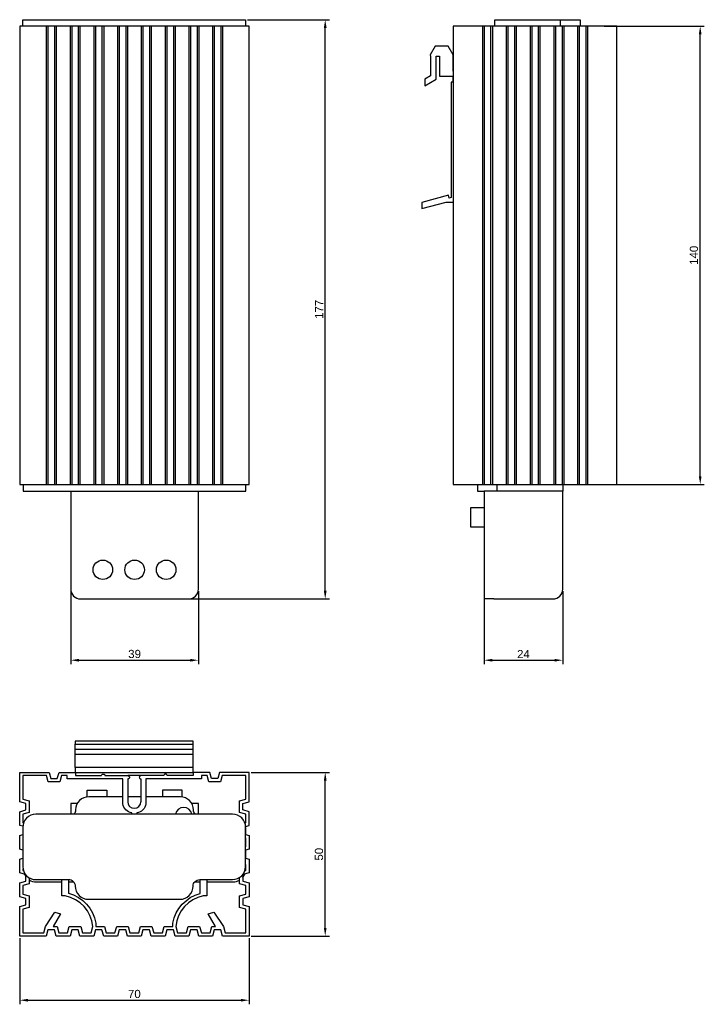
# Model space of a CAD drawing. Header units: millimetres. Extents: x 24 to 233, y 5 to 306.
import ezdxf

# ---------------------------------------------------------------- set-up
doc = ezdxf.new("R2010")
doc.units = ezdxf.units.MM
doc.layers.add('PDF_Geometry', color=7, linetype='Continuous')
doc.styles.get("Standard").update_dxf_attribs({"font": 'arial.ttf'})
doc.dimstyles.new('TDM', dxfattribs={"dimtxt": 2.5, "dimasz": 2.5, "dimexe": 1.25, "dimexo": 0.625, "dimtad": 1, "dimdec": 1, "dimtxsty": 'Standard', "dimcen": 2.5, "dimadec": 0, "dimazin": 0, "dimtfac": 1, "dimtdec": 1, "dimtmove": 0, "dimatfit": 3, "dimfxl": 1, "dimarcsym": 0})

# ---------------------------------------------------------------- blocks, each defined once
blk = doc.blocks.new('*D1')
at = {"color": 0, "lineweight": -2, "transparency": 16777216}
for p, q in [((39.91, 131.2), (39.91, 108.83)), ((78.89, 131.2), (78.89, 108.83)), ((42.41, 110.08), (76.39, 110.08))]:
    blk.add_line(p, q, dxfattribs=at)
at = {"color": 0, "transparency": 16777216}
for points in [[(42.41, 110.5), (42.41, 109.66), (39.91, 110.08)], [(76.39, 110.5), (76.39, 109.66), (78.89, 110.08)]]:
    blk.add_solid(points, dxfattribs=at)
at = {"layer": 'Defpoints', "color": 0, "transparency": 16777216}
for p in [(39.91, 131.82), (78.89, 131.82), (78.89, 110.08)]:
    blk.add_point(p, dxfattribs=at)
at = {"color": 0, "lineweight": 0, "transparency": 16777216, "insert": (59.4, 111.98), "char_height": 2.5, "attachment_point": 5}
blk.add_mtext('39', dxfattribs=at)
blk = doc.blocks.new('*D2')
at = {"color": 0, "lineweight": -2, "transparency": 16777216}
for p, q in [((166.09, 131.18), (166.09, 108.83)), ((190.09, 131.18), (190.09, 108.83)), ((168.59, 110.08), (187.59, 110.08))]:
    blk.add_line(p, q, dxfattribs=at)
at = {"color": 0, "transparency": 16777216}
for points in [[(168.59, 110.5), (168.59, 109.66), (166.09, 110.08)], [(187.59, 110.5), (187.59, 109.66), (190.09, 110.08)]]:
    blk.add_solid(points, dxfattribs=at)
at = {"layer": 'Defpoints', "color": 0, "transparency": 16777216}
for p in [(166.09, 131.8), (190.09, 131.8), (190.09, 110.08)]:
    blk.add_point(p, dxfattribs=at)
at = {"color": 0, "lineweight": 0, "transparency": 16777216, "insert": (178.09, 111.96), "char_height": 2.5, "attachment_point": 5}
blk.add_mtext('24', dxfattribs=at)
blk = doc.blocks.new('*D3')
at = {"color": 0, "lineweight": -2, "transparency": 16777216}
for p, q in [((93.9, 305.75), (118.84, 305.75)), ((117.59, 131.3), (117.59, 303.25)), ((76.55, 128.8), (118.84, 128.8))]:
    blk.add_line(p, q, dxfattribs=at)
at = {"color": 0, "transparency": 16777216}
for points in [[(117.17, 303.25), (118, 303.25), (117.59, 305.75)], [(117.17, 131.3), (118, 131.3), (117.59, 128.8)]]:
    blk.add_solid(points, dxfattribs=at)
at = {"layer": 'Defpoints', "color": 0, "transparency": 16777216}
for p in [(93.28, 305.75), (117.59, 305.75), (75.92, 128.8)]:
    blk.add_point(p, dxfattribs=at)
at = {"color": 0, "lineweight": 0, "transparency": 16777216, "insert": (115.71, 217.27), "char_height": 2.5, "attachment_point": 5, "rotation": 90}
blk.add_mtext('177', dxfattribs=at)
blk = doc.blocks.new('*D4')
at = {"color": 0, "lineweight": -2, "transparency": 16777216}
for p, q in [((202.73, 303.76), (233.29, 303.76)), ((232.04, 166.3), (232.04, 301.26)), ((202.73, 163.8), (233.29, 163.8))]:
    blk.add_line(p, q, dxfattribs=at)
at = {"color": 0, "transparency": 16777216}
for points in [[(231.62, 301.26), (232.45, 301.26), (232.04, 303.76)], [(231.62, 166.3), (232.45, 166.3), (232.04, 163.8)]]:
    blk.add_solid(points, dxfattribs=at)
at = {"layer": 'Defpoints', "color": 0, "transparency": 16777216}
for p in [(202.11, 303.76), (232.04, 303.76), (202.11, 163.8)]:
    blk.add_point(p, dxfattribs=at)
at = {"color": 0, "lineweight": 0, "transparency": 16777216, "insert": (230.13, 233.78), "char_height": 2.5, "attachment_point": 5, "rotation": 90}
blk.add_mtext('140', dxfattribs=at)
blk = doc.blocks.new('*D5')
at = {"color": 0, "lineweight": -2, "transparency": 16777216}
for p, q in [((24.33, 25.2), (24.33, 4.97)), ((94.33, 25.2), (94.33, 4.97)), ((26.83, 6.22), (91.83, 6.22))]:
    blk.add_line(p, q, dxfattribs=at)
at = {"color": 0, "transparency": 16777216}
for points in [[(26.83, 6.64), (26.83, 5.81), (24.33, 6.22)], [(91.83, 6.64), (91.83, 5.81), (94.33, 6.22)]]:
    blk.add_solid(points, dxfattribs=at)
at = {"layer": 'Defpoints', "color": 0, "transparency": 16777216}
for p in [(24.33, 25.83), (94.33, 25.83), (94.33, 6.22)]:
    blk.add_point(p, dxfattribs=at)
at = {"color": 0, "lineweight": 0, "transparency": 16777216, "insert": (59.33, 8.12), "char_height": 2.5, "attachment_point": 5}
blk.add_mtext('70', dxfattribs=at)
blk = doc.blocks.new('*D6')
at = {"color": 0, "lineweight": -2, "transparency": 16777216}
for p, q in [((94.96, 75.81), (118.84, 75.81)), ((117.59, 28.33), (117.59, 73.31)), ((94.96, 25.83), (118.84, 25.83))]:
    blk.add_line(p, q, dxfattribs=at)
at = {"color": 0, "transparency": 16777216}
for points in [[(117.17, 73.31), (118, 73.31), (117.59, 75.81)], [(117.17, 28.33), (118, 28.33), (117.59, 25.83)]]:
    blk.add_solid(points, dxfattribs=at)
at = {"layer": 'Defpoints', "color": 0, "transparency": 16777216}
for p in [(94.33, 75.81), (117.59, 75.81), (94.33, 25.83)]:
    blk.add_point(p, dxfattribs=at)
at = {"color": 0, "lineweight": 0, "transparency": 16777216, "insert": (115.68, 50.82), "char_height": 2.5, "attachment_point": 5, "rotation": 90}
blk.add_mtext('50', dxfattribs=at)

msp = doc.modelspace()

# ---------------------------------------------------------------- linework, layer by layer
at = {"layer": 'PDF_Geometry', "lineweight": 30}
for points in [[(25.27, 303.76), (25.27, 305.75), (25.35, 305.75), (25.56, 305.75), (25.94, 305.75), (26.45, 305.75), (27.04, 305.75), (27.72, 305.75), (28.48, 305.75), (29.24, 305.75), (39.27, 305.75), (39.78, 305.75), (40.25, 305.75), (40.67, 305.75), (41.01, 305.75), (41.22, 305.75), (41.26, 305.75), (41.35, 305.75), (41.56, 305.75), (41.94, 305.75), (42.45, 305.75), (43.04, 305.75), (43.72, 305.75), (44.48, 305.75), (45.28, 305.75), (73.26, 305.75), (74.06, 305.75), (74.82, 305.75), (75.5, 305.75), (76.09, 305.75), (76.6, 305.75), (76.98, 305.75), (77.19, 305.75), (77.28, 305.75), (77.36, 305.75), (77.53, 305.75), (77.87, 305.75), (78.29, 305.75), (78.76, 305.75), (79.27, 305.75), (89.3, 305.75), (90.06, 305.75), (90.82, 305.75), (91.5, 305.75), (92.09, 305.75), (92.6, 305.75), (92.98, 305.75), (93.19, 305.75), (93.28, 305.75), (93.28, 303.76)], [(169.35, 303.76), (169.35, 305.75), (169.43, 305.75), (169.69, 305.75), (170.03, 305.75), (170.53, 305.75), (171.13, 305.75), (171.85, 305.75), (172.57, 305.75), (173.37, 305.75), (185.35, 305.75), (186.15, 305.75), (186.91, 305.75), (187.59, 305.75), (188.18, 305.75), (188.69, 305.75), (189.07, 305.75), (189.28, 305.75), (189.37, 305.75)], [(189.37, 303.76), (189.37, 305.75), (189.45, 305.75), (189.62, 305.75), (189.96, 305.75), (190.38, 305.75), (190.85, 305.75), (191.36, 305.75), (192.16, 305.75), (192.88, 305.75), (193.6, 305.75), (194.19, 305.75), (194.7, 305.75), (195.08, 305.75), (195.29, 305.75), (195.38, 305.75), (195.38, 303.76)], [(86.25, 303.76), (86.25, 163.8), (94.33, 163.8), (94.33, 303.76), (86.25, 303.76), (85.74, 303.76), (83.71, 303.76), (83.2, 303.76), (78.97, 303.76), (78.46, 303.76), (76.48, 303.76), (75.97, 303.76), (71.74, 303.76), (71.23, 303.76), (69.24, 303.76), (68.69, 303.76), (64.5, 303.76), (63.95, 303.76), (61.96, 303.76), (61.45, 303.76), (57.22, 303.76), (56.71, 303.76), (54.72, 303.76), (54.17, 303.76), (49.98, 303.76), (49.43, 303.76), (47.44, 303.76), (46.93, 303.76), (42.7, 303.76), (42.19, 303.76), (40.21, 303.76), (39.7, 303.76), (35.47, 303.76), (34.96, 303.76), (32.93, 303.76), (32.42, 303.76), (24.33, 303.76), (24.33, 163.8), (32.42, 163.8)], [(32.42, 303.76), (32.42, 163.8), (32.93, 163.8)], [(32.93, 303.76), (32.93, 163.8), (34.96, 163.8)], [(34.96, 303.76), (34.96, 163.8), (35.47, 163.8)], [(35.47, 303.76), (35.47, 163.8), (39.7, 163.8)], [(39.7, 303.76), (39.7, 163.8), (40.21, 163.8)], [(40.21, 303.76), (40.21, 163.8), (42.19, 163.8)], [(42.19, 303.76), (42.19, 163.8), (42.7, 163.8)], [(42.7, 303.76), (42.7, 163.8), (46.93, 163.8)], [(46.93, 303.76), (46.93, 163.8), (47.44, 163.8)], [(47.44, 303.76), (47.44, 163.8), (49.43, 163.8)], [(49.43, 303.76), (49.43, 163.8), (49.98, 163.8)], [(49.98, 303.76), (49.98, 163.8), (54.17, 163.8)], [(54.17, 303.76), (54.17, 163.8), (54.72, 163.8)], [(54.72, 303.76), (54.72, 163.8), (56.71, 163.8)], [(56.71, 303.76), (56.71, 163.8), (57.22, 163.8)], [(57.22, 303.76), (57.22, 163.8), (61.45, 163.8)], [(61.45, 303.76), (61.45, 163.8), (61.96, 163.8)], [(61.96, 303.76), (61.96, 163.8), (63.95, 163.8)], [(63.95, 303.76), (63.95, 163.8), (64.5, 163.8)], [(64.5, 303.76), (64.5, 163.8), (68.69, 163.8)], [(68.69, 303.76), (68.69, 163.8), (69.24, 163.8)], [(69.24, 303.76), (69.24, 163.8), (71.23, 163.8)], [(71.23, 303.76), (71.23, 163.8), (71.74, 163.8)], [(71.74, 303.76), (71.74, 163.8), (75.97, 163.8)], [(75.97, 303.76), (75.97, 163.8), (76.48, 163.8)], [(76.48, 303.76), (76.48, 163.8), (78.46, 163.8)], [(78.46, 303.76), (78.46, 163.8), (78.97, 163.8)], [(78.97, 303.76), (78.97, 163.8), (83.2, 163.8)], [(83.2, 303.76), (83.2, 163.8), (83.71, 163.8)], [(83.71, 303.76), (83.71, 163.8), (85.74, 163.8)], [(85.74, 303.76), (85.74, 163.8), (86.25, 163.8)], [(173.37, 303.76), (173.07, 303.76), (172.82, 303.76), (168.63, 303.76), (168.08, 303.76), (166.09, 303.76), (165.58, 303.76), (156.61, 303.76), (156.61, 163.8), (165.58, 163.8)], [(165.58, 303.76), (165.58, 163.8), (166.09, 163.8)], [(166.09, 303.76), (166.09, 163.8), (168.08, 163.8)], [(168.08, 303.76), (168.08, 163.8), (168.63, 163.8)], [(168.63, 303.76), (168.63, 163.8), (172.82, 163.8)], [(172.82, 303.76), (172.82, 163.8), (173.16, 163.8), (174.09, 163.8), (175.57, 163.8), (175.87, 163.8)], [(197.62, 303.76), (197.62, 163.8), (206.59, 163.8), (206.59, 303.76), (197.62, 303.76), (197.11, 303.76), (195.12, 303.76), (194.62, 303.76), (190.38, 303.76), (189.88, 303.76), (188.01, 303.76), (187.8, 303.76), (187.34, 303.76), (183.1, 303.76), (182.85, 303.76), (180.35, 303.76), (180.1, 303.76), (175.87, 303.76), (175.61, 303.76), (173.37, 303.76), (173.37, 163.8)], [(175.36, 303.76), (175.36, 163.8)], [(175.87, 303.76), (175.87, 163.8), (180.1, 163.8)], [(180.1, 303.76), (180.1, 163.8), (180.35, 163.8), (182.85, 163.8), (183.1, 163.8)], [(180.61, 303.76), (180.61, 163.8)], [(182.6, 303.76), (182.6, 163.8)], [(183.1, 303.76), (183.1, 163.8), (187.34, 163.8)], [(187.34, 303.76), (187.34, 163.8), (187.72, 163.8), (188.56, 163.8), (189.88, 163.8)], [(187.84, 303.76), (187.84, 163.8)], [(189.88, 303.76), (189.88, 163.8), (190.38, 163.8)], [(190.38, 303.76), (190.38, 163.8), (194.62, 163.8)], [(194.62, 303.76), (194.62, 163.8), (195.12, 163.8)], [(195.12, 303.76), (195.12, 163.8), (197.11, 163.8)], [(197.11, 303.76), (197.11, 163.8), (197.62, 163.8)], [(156.61, 290.04), (156.61, 295.04), (155.09, 297.62), (151.11, 297.62), (149.59, 295.04), (149.71, 294.53), (149.71, 288.56), (147.98, 287.55), (147.98, 285.56), (151.45, 287.55), (151.45, 294.61), (152.46, 294.61), (152.46, 288.52), (156.57, 288.52), (156.57, 286.7), (156.02, 286.7), (156.02, 251.4), (155.43, 251.23), (155.21, 252.12), (147.05, 249.92), (147.05, 248.02), (154.54, 250.05), (156.61, 250.05)], [(25.39, 163.8), (25.39, 161.77), (25.48, 161.77), (25.69, 161.77), (26.07, 161.77), (26.58, 161.77), (27.17, 161.77), (27.85, 161.77), (28.61, 161.77), (29.41, 161.77), (89.43, 161.77), (90.19, 161.77), (90.95, 161.77), (91.63, 161.77), (92.22, 161.77), (92.73, 161.77), (93.11, 161.77), (93.32, 161.77), (93.4, 161.77), (93.4, 163.8)], [(164.06, 163.8), (164.06, 161.77), (164.14, 161.77), (164.4, 161.77), (164.82, 161.77), (165.41, 161.77), (166.09, 161.77)], [(170.07, 161.77), (170.07, 163.8)], [(42.91, 161.77), (75.92, 161.77)], [(166.09, 150.76), (162.07, 150.76), (162.07, 150.85), (162.07, 151.06), (162.07, 151.44), (162.07, 151.91), (162.07, 152.5), (162.07, 153.13), (162.07, 153.77), (162.07, 154.45), (162.07, 155.08), (162.07, 155.63), (162.07, 156.14), (162.07, 156.48), (162.07, 156.69), (162.07, 156.77), (166.09, 156.77)], [(77.32, 81.31), (77.32, 82.84), (41.31, 82.84), (41.31, 84.45)], [(77.32, 82.84), (77.32, 84.45)], [(77.32, 77.34), (77.32, 81.31), (41.31, 81.31), (41.31, 82.84)], [(41.31, 77.34), (41.31, 75.81), (77.32, 75.81), (77.32, 77.34), (41.31, 77.34), (41.31, 81.31)], [(25.27, 59.35), (24.33, 59.6), (24.33, 63.79), (26.24, 64.34), (26.24, 66.33), (24.33, 66.84), (24.33, 75.81), (33.31, 75.81), (33.81, 73.91), (35.8, 73.91), (36.35, 75.81), (41.35, 75.81), (41.35, 74.84), (49.35, 74.84), (49.35, 74.97), (49.39, 75.05), (49.47, 75.18), (49.6, 75.26), (49.73, 75.3), (49.85, 75.3), (49.98, 75.3), (50.11, 75.26), (50.19, 75.18), (50.28, 75.05), (50.32, 74.97), (50.32, 74.84), (57.35, 74.84), (57.47, 74.8), (57.6, 74.75), (57.68, 74.67), (57.77, 74.58), (57.81, 74.46), (57.85, 74.33), (57.81, 74.2), (57.77, 74.08), (57.68, 73.95), (57.6, 73.86), (57.47, 73.82), (57.35, 73.82), (57.35, 66.8)], [(41.31, 75.81), (41.31, 75.81)], [(61.32, 74.84), (57.35, 74.84)], [(44.9, 68.32), (44.9, 70.35), (44.99, 70.35), (45.2, 70.35), (45.54, 70.35), (46.05, 70.35), (46.6, 70.35), (47.23, 70.35), (47.91, 70.35), (48.59, 70.35), (49.22, 70.35), (49.77, 70.35), (50.24, 70.35), (50.62, 70.35), (50.83, 70.35), (50.91, 70.35), (50.91, 68.36)], [(73.89, 68.32), (73.89, 70.35), (73.85, 70.35), (73.6, 70.35), (73.26, 70.35), (72.79, 70.35), (72.2, 70.35), (71.57, 70.35), (70.89, 70.35), (70.25, 70.35), (69.62, 70.35), (69.03, 70.35), (68.56, 70.35), (68.22, 70.35), (67.97, 70.35), (67.88, 70.35), (67.88, 68.36)], [(41.9, 66.29), (41.9, 66.33), (39.91, 66.33), (39.91, 63.07)], [(41.9, 66.33), (41.94, 66.33)], [(61.32, 68.36), (57.35, 68.36)], [(76.86, 66.33), (76.9, 66.33)], [(78.89, 63.07), (78.89, 66.33), (76.9, 66.33), (76.9, 66.29)], [(25.27, 52.07), (24.33, 52.32), (24.33, 56.56), (25.27, 56.81)], [(93.28, 56.85), (94.33, 56.56), (94.33, 52.32), (93.28, 52.07)], [(93.28, 53.08), (93.36, 53.08), (93.36, 55.79), (93.28, 55.79)], [(93.4, 49.53), (93.4, 52.07)], [(26.11, 44.62), (24.33, 45.09), (24.33, 49.32), (25.27, 49.57)], [(93.28, 49.57), (94.33, 49.32), (94.33, 45.09), (92.43, 44.58), (92.43, 42.55), (94.33, 42.04), (94.33, 37.81), (92.43, 37.3), (92.43, 35.31), (94.33, 34.8), (94.33, 25.83), (86.25, 25.83), (85.74, 27.73), (83.71, 27.73), (83.2, 25.83), (78.97, 25.83), (78.46, 27.73), (76.48, 27.73), (75.97, 25.83), (71.74, 25.83), (71.23, 27.73), (69.24, 27.73), (68.69, 25.83), (64.5, 25.83), (63.95, 27.73), (61.96, 27.73), (61.45, 25.83), (57.22, 25.83), (56.71, 27.73), (54.72, 27.73), (54.17, 25.83), (49.98, 25.83), (49.43, 27.73), (47.44, 27.73), (46.93, 25.83), (42.7, 25.83), (42.19, 27.73), (40.21, 27.73), (39.7, 25.83), (35.47, 25.83), (34.96, 27.73), (32.93, 27.73), (32.42, 25.83), (24.33, 25.83), (24.33, 34.8), (26.24, 35.31), (26.24, 37.3), (24.33, 37.81), (24.33, 42.04), (26.24, 42.55), (26.24, 44.41)], [(25.31, 46.36), (25.31, 45.85), (25.48, 45.81)], [(93.07, 45.76), (93.36, 45.85), (93.36, 47.63), (93.28, 47.63)], [(27.26, 43.6), (27.26, 41.79), (25.31, 41.28), (25.31, 38.61), (27.26, 38.06), (27.26, 34.55), (25.31, 34.04), (25.31, 26.8), (31.66, 26.8), (32.16, 28.75), (35.04, 33.11), (36.82, 32.64), (34.58, 28.75), (35.72, 28.75), (36.23, 26.8), (38.89, 26.8), (39.44, 28.75), (42.96, 28.75), (43.46, 26.8), (46.17, 26.8), (46.68, 28.75)], [(38.26, 38.06), (37.24, 38.06), (37.24, 43.05)], [(39.27, 42.34), (40.8, 42.34)], [(77.74, 42.34), (79.4, 42.34)], [(81.43, 43.05), (81.43, 38.06), (80.41, 38.06)]]:
    msp.add_lwpolyline(points, dxfattribs=at)
for points in [[(190.09, 163.8), (190.09, 161.77), (190, 161.77), (189.75, 161.77), (189.41, 161.77), (188.9, 161.77), (188.31, 161.77), (187.59, 161.77), (186.87, 161.77), (186.07, 161.77), (174.09, 161.77), (173.29, 161.77), (172.52, 161.77), (171.85, 161.77), (171.25, 161.77), (170.75, 161.77), (170.37, 161.77), (170.15, 161.77), (170.07, 161.77), (170.03, 161.77), (166.09, 161.77), (166.09, 131.8), (166.09, 131.04), (166.09, 130.36), (166.09, 129.77), (166.09, 129.26), (166.09, 128.97), (169.05, 128.97), (169.05, 128.84), (169.05, 128.8), (187.08, 128.8, 0.414214), (190.09, 131.8), (190.09, 161.77)], [(39.91, 161.77), (39.91, 131.82, 0.414214), (42.91, 128.8), (75.92, 128.8, 0.414214), (78.89, 131.8), (78.89, 161.77)], [(93.4, 56.81), (93.4, 58.33, 0.060522), (93.28, 59.31), (94.33, 59.6), (94.33, 63.79), (92.43, 64.34), (92.43, 66.33), (94.33, 66.84), (94.33, 75.81), (85.36, 75.81), (84.85, 73.91), (82.87, 73.91), (82.32, 75.81), (77.32, 75.81), (77.32, 74.84), (69.32, 74.84), (69.32, 74.97), (69.28, 75.05), (69.2, 75.18), (69.07, 75.26), (68.94, 75.3), (68.81, 75.3), (68.69, 75.3), (68.56, 75.26), (68.48, 75.18), (68.39, 75.05), (68.35, 74.97), (68.35, 74.84), (61.32, 74.84), (61.2, 74.8), (61.07, 74.75), (60.99, 74.67), (60.9, 74.58), (60.86, 74.46), (60.82, 74.33), (60.86, 74.2), (60.9, 74.08), (60.99, 73.95), (61.07, 73.86), (61.2, 73.82), (61.32, 73.82), (61.32, 66.8)], [(58.57, 63.07), (58.55, 63.49, -0.326823), (55.82, 66.2), (55.82, 73.82), (38.85, 73.82), (38.85, 74.84), (37.12, 74.84), (36.61, 72.89), (33.05, 72.89), (32.55, 74.84), (25.31, 74.84), (25.31, 67.6), (27.26, 67.09), (27.26, 63.54), (25.31, 63.03), (25.31, 60.36), (25.48, 60.32)], [(93.11, 60.28), (93.36, 60.36), (93.36, 63.03), (91.41, 63.54), (91.41, 67.09), (93.36, 67.6), (93.36, 74.84), (86.12, 74.84), (85.62, 72.89), (82.1, 72.89), (81.55, 74.84), (79.82, 74.84), (79.82, 73.82), (62.85, 73.82), (62.83, 66.2, -0.347565), (60.1, 63.45), (60.1, 63.07)], [(55.82, 68.36), (45.41, 68.36, 0.414214), (41.39, 64.36, -0.177445), (40.91, 63.06)], [(77.84, 63.06, -0.177445), (77.36, 64.36, 0.414214), (73.39, 68.36), (62.85, 68.36)], [(89.28, 43.1, 0.414214), (93.28, 47.08), (93.28, 59.05, 0.414214), (89.3, 63.07), (29.24, 63.07, 0.414214), (25.27, 59.05), (25.27, 47.08, 0.414214), (29.24, 43.05), (39.27, 43.05), (39.27, 38.86)], [(27.26, 43, 0.141704), (29.41, 42.34), (37.24, 42.34)], [(39.22, 38.92, -0.289995), (47.57, 29.77), (47.57, 28.75), (50.24, 28.75), (50.74, 26.8), (53.41, 26.8), (53.96, 28.75), (57.47, 28.75), (57.98, 26.8), (60.69, 26.8), (61.2, 28.75), (64.71, 28.75), (65.26, 26.8), (67.93, 26.8), (68.43, 28.75), (71.1, 28.75), (71.1, 29.77, -0.288774), (79.4, 38.86), (79.4, 43.05)], [(39.25, 43.1, -0.414214), (41.26, 41.09, 0.414214), (45.28, 37.05), (73.26, 37.05, 0.414214), (77.24, 41.09, -0.414214), (79.27, 43.05), (89.3, 43.05)], [(80.38, 38.11, 0.32993), (71.99, 28.75), (72.5, 26.8), (75.21, 26.8), (75.71, 28.75), (79.23, 28.75), (79.78, 26.8), (82.44, 26.8), (82.95, 28.75), (84.09, 28.75), (81.85, 32.64), (83.63, 33.11), (86.51, 28.75), (87.01, 26.8), (93.36, 26.8), (93.36, 34.04), (91.41, 34.55), (91.41, 38.06), (93.36, 38.61), (93.36, 41.28), (91.41, 41.79), (91.41, 43.69)], [(81.43, 42.34), (89.43, 42.34, 0.131742), (91.41, 42.91)]]:
    msp.add_lwpolyline(points, format="xyb", dxfattribs=at)
msp.add_lwpolyline([(41.31, 84.45), (77.32, 84.45), (77.32, 85.38), (41.31, 85.38)], close=True, dxfattribs=at)
for centre in [(49.71, 137.71), (59.4, 137.71), (69.05, 137.71)]:
    msp.add_circle(centre, 2.98, dxfattribs=at)
for centre, radius, start, end in [((59.31, 66.86), 2.01, 180.1373, 359.8627), ((74.38, 62.59), 2.52, 11.0576, 168.9421), ((74.38, 62.59), 0.487, 73.515, 106.485), ((29.39, 46.38), 4, 185.0811, 187.5862), ((29.39, 46.38), 4, 204.3457, 218.3917), ((89.4, 46.38), 4, 318.6145, 336.2915), ((36.16, 27.8), 10.52, 5.4053, 78.75)]:
    msp.add_arc(centre, radius, start, end, dxfattribs=at)

# ---------------------------------------------------------------- dimensions: what is measured, and where the dimension line sits
at = {"lineweight": 0}
dim = msp.add_linear_dim(base=(117.59, 305.75), p1=(75.92, 128.8), p2=(93.28, 305.75), angle=90, text='177', dimstyle='TDM', dxfattribs=at)
dim.commit()
dim.dimension.update_dxf_attribs({"geometry": '*D3', "text_midpoint": (115.71, 217.27)})
for base, p1, p2, picture, middle in [((232.04, 303.76), (202.11, 163.8), (202.11, 303.76), '*D4', (230.13, 233.78)), ((117.59, 75.81), (94.33, 25.83), (94.33, 75.81), '*D6', (115.68, 50.82))]:
    dim = msp.add_linear_dim(base=base, p1=p1, p2=p2, angle=90, dimstyle='TDM', dxfattribs=at)
    dim.commit()
    dim.dimension.update_dxf_attribs({"geometry": picture, "text_midpoint": middle})
for base, p1, p2, picture, middle in [((78.89, 110.08), (39.91, 131.82), (78.89, 131.82), '*D1', (59.4, 111.98)), ((190.09, 110.08), (166.09, 131.8), (190.09, 131.8), '*D2', (178.09, 111.96)), ((94.33, 6.22), (24.33, 25.83), (94.33, 25.83), '*D5', (59.33, 8.12))]:
    dim = msp.add_linear_dim(base=base, p1=p1, p2=p2, dimstyle='TDM', dxfattribs=at)
    dim.commit()
    dim.dimension.update_dxf_attribs({"geometry": picture, "text_midpoint": middle})

doc.saveas('drawing.dxf')
